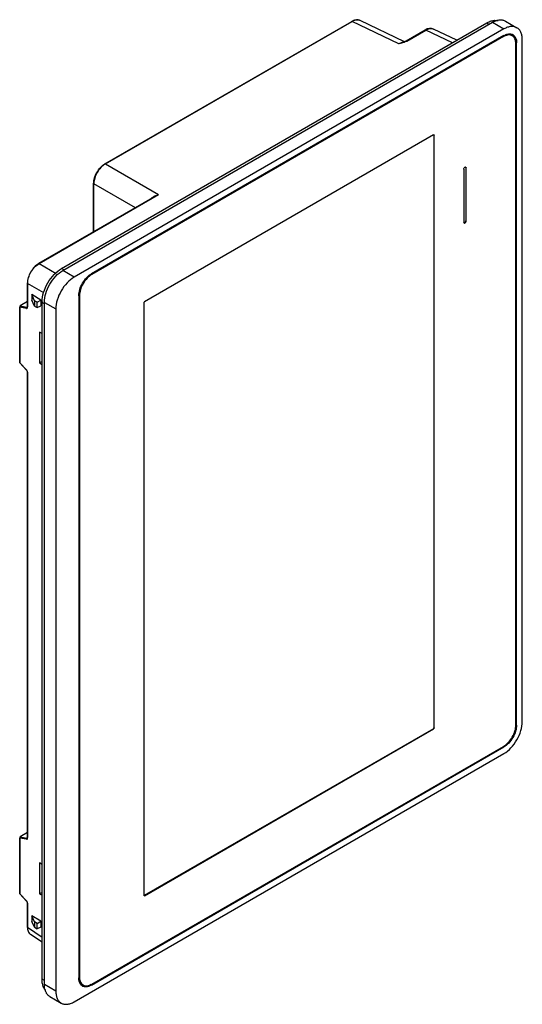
# Model space of a CAD drawing. Header units: millimetres. Extents: x 51 to 206, y 28 to 330.
import ezdxf

# ---------------------------------------------------------------- set-up
doc = ezdxf.new("R2010")
doc.units = ezdxf.units.MM
doc.header["$LTSCALE"] = 23.277432
doc.layers.get('0').update_dxf_attribs({"linetype": 'CONTINUOUS'})

msp = doc.modelspace()

# ---------------------------------------------------------------- linework, layer by layer
at = {"color": 7, "linetype": 'Continuous'}
for p, q in [((169.28, 323.63), (155.59, 330.21)), ((63.76, 253.88), (194.58, 329.4)), ((64.11, 253.27), (196.34, 329.61)), ((199.88, 327.57), (67.65, 251.22)), ((77.1, 286.05), (153.06, 329.91)), ((77.24, 286.04), (153.2, 329.9)), ((167.54, 323.01), (153.2, 329.9)), ((175.63, 327.24), (169.79, 323.86)), ((170.02, 323.85), (175.87, 327.22)), ((184.01, 323.3), (175.87, 327.22)), ((185.39, 324.1), (178.25, 327.53)), ((194.58, 329.4), (195.28, 328.99)), ((196.34, 329.61), (199.88, 327.57)), ((200.34, 330), (203.88, 327.96)), ((199.88, 325.52), (72.95, 252.24)), ((199.74, 325.2), (73.09, 252.08)), ((199.52, 325.32), (199.74, 325.2)), ((205.54, 114.46), (205.54, 324.3)), ((168.51, 323.37), (168.51, 323.37)), ((203.41, 323.48), (203.77, 323.28)), ((203.56, 113.48), (203.56, 322.99)), ((203.77, 113.44), (203.77, 323.28)), ((178.23, 294.95), (89.29, 243.6)), ((178.34, 294.89), (178.34, 112.63)), ((178.34, 294.89), (178.41, 294.85)), ((178.41, 112.59), (178.41, 294.85)), ((77.24, 286.04), (93.6, 276.6)), ((188.11, 285.06), (188.21, 284.83)), ((188.14, 284.87), (188.14, 268.5)), ((188.14, 284.87), (188.21, 284.83)), ((188.21, 268.46), (188.21, 284.83)), ((187.5, 284.42), (187.5, 268.05)), ((73.63, 265.15), (73.63, 280.04)), ((73.7, 265.2), (73.7, 279.93)), ((86.46, 272.56), (73.7, 279.93)), ((92.41, 276), (56.71, 255.39)), ((56.85, 255.38), (93.6, 276.6)), ((92.41, 276), (93.6, 276.6)), ((187.61, 267.82), (187.5, 268.05)), ((188.21, 268.46), (188.14, 268.5)), ((56.85, 255.38), (62.06, 252.37)), ((64.47, 253.47), (63.76, 253.88)), ((67.65, 251.22), (64.11, 253.27)), ((73.09, 252.08), (72.92, 252.18)), ((53.24, 249.38), (53.24, 242.11)), ((53.32, 241.99), (53.32, 249.26)), ((58.34, 246.36), (53.32, 249.26)), ((54.61, 245.86), (54.61, 244.09)), ((55.48, 243.93), (54.61, 245.86)), ((57.37, 244.12), (54.61, 245.86)), ((69.06, 245.51), (69.06, 35.67)), ((69.1, 245.57), (69.28, 245.47)), ((69.28, 245.47), (69.28, 35.95)), ((53.24, 243.71), (50.97, 242.4)), ((50.97, 242.4), (53.11, 241.99)), ((55.48, 242.29), (54.61, 244.09)), ((55.48, 243.93), (55.48, 242.29)), ((56.26, 243.48), (55.48, 243.93)), ((56.26, 243.48), (57.37, 244.12)), ((56.26, 241.84), (56.26, 243.48)), ((56.26, 241.84), (57.37, 242.36)), ((57.37, 244.12), (57.37, 242.36)), ((57.75, 35.26), (57.75, 243.47)), ((57.75, 243.47), (58.46, 243.06)), ((58.46, 33.63), (58.46, 243.47)), ((58.46, 243.47), (61.99, 241.43)), ((89.12, 243.3), (89.12, 61.04)), ((50.87, 242.22), (50.87, 224.82)), ((50.95, 224.82), (50.95, 241.99)), ((52.96, 241.6), (50.95, 241.99)), ((53.26, 242.08), (53.11, 241.99)), ((53.11, 241.99), (53.23, 242.01)), ((53.24, 242.11), (53.22, 242.01)), ((53.23, 242.01), (53.23, 242.01)), ((55.48, 242.29), (56.26, 241.84)), ((61.99, 241.43), (61.99, 31.58)), ((57.02, 234.32), (57.02, 224.83)), ((57.75, 233.87), (57.02, 234.32)), ((50.87, 224.82), (50.87, 224.81)), ((50.87, 224.81), (52.96, 222.58)), ((50.95, 224.82), (52.96, 222.66)), ((57.02, 224.83), (57.75, 224.37)), ((53.24, 221.94), (53.24, 78.81)), ((53.32, 78.69), (53.32, 221.83)), ((178.16, 112.32), (89.22, 60.97)), ((89.29, 60.93), (178.23, 112.28)), ((178.16, 112.32), (178.23, 112.28)), ((178.41, 112.59), (178.34, 112.63)), ((203.77, 113.44), (203.59, 113.54)), ((72.95, 33.42), (199.88, 106.7)), ((73.09, 33.75), (199.74, 106.86)), ((199.7, 106.8), (199.88, 106.7)), ((67.65, 28.32), (199.88, 104.66)), ((50.87, 78.92), (50.87, 61.52)), ((53.24, 80.41), (50.97, 79.1)), ((50.97, 79.1), (53.11, 78.69)), ((53.26, 78.78), (53.11, 78.69)), ((53.24, 78.81), (53.22, 78.71)), ((53.24, 78.81), (53.24, 78.81)), ((52.96, 78.3), (50.95, 78.69)), ((50.95, 61.51), (50.95, 78.69)), ((53.11, 78.69), (53.23, 78.71)), ((53.23, 78.71), (53.23, 78.71)), ((57.75, 70.57), (57.02, 71.02)), ((57.02, 71.02), (57.02, 61.53)), ((50.87, 61.52), (50.87, 61.51)), ((50.87, 61.51), (52.96, 59.28)), ((50.95, 61.51), (52.96, 59.36)), ((57.02, 61.53), (57.75, 61.07)), ((89.29, 60.93), (89.22, 60.97)), ((53.24, 58.64), (53.24, 51.38)), ((53.32, 51.26), (53.32, 58.53)), ((57.37, 53.06), (54.61, 54.8)), ((55.48, 52.87), (54.61, 54.8)), ((54.61, 54.8), (54.61, 53.03)), ((55.48, 51.23), (54.61, 53.03)), ((56.26, 52.42), (55.48, 52.87)), ((55.48, 52.87), (55.48, 51.23)), ((56.26, 52.42), (57.37, 53.06)), ((56.26, 50.78), (56.26, 52.42)), ((57.37, 53.06), (57.37, 51.3)), ((53.32, 51.26), (57.75, 48.23)), ((57.75, 46.65), (54.24, 49.04)), ((55.48, 51.23), (56.26, 50.78)), ((57.37, 51.3), (56.26, 50.78)), ((58.46, 34.85), (57.75, 35.26)), ((61.99, 31.58), (58.46, 33.63)), ((69.28, 35.95), (69.06, 36.08)), ((72.95, 33.42), (72.6, 33.63)), ((60.11, 29.96), (63.65, 27.92))]:
    msp.add_line(p, q, dxfattribs=at)
for points in [[(169.79, 323.86), (169.35, 323.66), (168.87, 323.48), (168.51, 323.37)], [(52.96, 222.58), (53.12, 222.36), (53.24, 221.94)], [(52.96, 59.28), (53.12, 59.06), (53.24, 58.64)]]:
    msp.add_lwpolyline(points, dxfattribs=at)
for centre, radius, start, end in [((202.16, 321), 4.85, 117.1051, 120.0183), ((201.31, 324.35), 1.91, 45.2908, 53.5332), ((201.72, 324.22), 1.83, 57.3921, 62.6092), ((170.75, 315.71), 7.97, 106.3348, 113.7472), ((168.3, 326.85), 3.46, 296.5863, 299.8665), ((79.62, 281.9), 4.78, 119.9195, 120.9552), ((78.49, 279.93), 4.79, 179.0447, 180.0804), ((59.21, 251.27), 4.74, 119.871, 120.9171), ((58.05, 249.27), 4.73, 179.0816, 180.1289), ((65.8, 243.47), 8.05, 179.1167, 179.9977), ((51.98, 221.76), 1.34, 39.6325, 42.56), ((51.91, 221.71), 1.42, 29.6586, 39.6354), ((51.98, 58.46), 1.34, 39.6325, 42.56), ((51.91, 58.41), 1.42, 29.6586, 39.6354), ((74.12, 35.95), 4.85, 179.9816, 182.8947), ((71.12, 34.73), 1.83, 237.3919, 242.6092), ((70.81, 35.04), 1.94, 252.1528, 254.6812)]:
    msp.add_arc(centre, radius, start, end, dxfattribs=at)
for points, knots in [([(153.06, 329.91), (153.28, 330.04), (153.7, 330.24), (154.36, 330.41), (155.01, 330.42), (155.4, 330.3), (155.58, 330.21)], [0, 0, 0, 0, 0.278704, 0.535286, 0.773103, 1, 1, 1, 1]), ([(155.59, 330.21), (155.42, 330.29), (155.05, 330.4), (154.46, 330.39), (153.82, 330.22), (153.41, 330.02), (153.2, 329.9)], [0, 0, 0, 0, 0.217967, 0.452299, 0.711927, 1, 1, 1, 1]), ([(196.33, 330.11), (196.49, 330.15), (197.06, 330.25), (197.66, 330.23), (198.08, 330.12)], [0, 0, 0, 0, 0.266894, 1, 1, 1, 1]), ([(196.34, 329.61), (196.54, 329.72), (197.3, 330.11), (198.14, 330.36), (198.76, 330.38)], [0, 0, 0, 0, 0.274337, 1, 1, 1, 1]), ([(198.76, 330.38), (198.79, 330.38), (198.93, 330.38), (199.07, 330.37), (199.17, 330.36)], [0, 0, 0, 0, 0.253886, 1, 1, 1, 1]), ([(199.17, 330.36), (199.28, 330.35), (199.69, 330.3), (200.08, 330.15), (200.34, 330)], [0, 0, 0, 0, 0.257684, 1, 1, 1, 1]), ([(153.11, 329.93), (153.11, 329.93), (153.15, 329.93), (153.18, 329.92), (153.2, 329.9)], [0, 0, 0, 0, 0.227484, 1, 1, 1, 1]), ([(178.24, 327.53), (178.05, 327.62), (177.63, 327.75), (176.96, 327.74), (176.28, 327.57), (175.85, 327.36), (175.63, 327.24)], [0, 0, 0, 0, 0.23189, 0.471721, 0.72659, 1, 1, 1, 1]), ([(175.7, 327.26), (175.72, 327.26), (175.77, 327.26), (175.83, 327.24), (175.87, 327.22)], [0, 0, 0, 0, 0.227655, 1, 1, 1, 1]), ([(175.87, 327.22), (176.07, 327.34), (176.48, 327.54), (177.11, 327.71), (177.71, 327.72), (178.08, 327.61), (178.24, 327.53)], [0, 0, 0, 0, 0.287993, 0.547599, 0.781929, 1, 1, 1, 1]), ([(194.58, 329.4), (194.72, 329.49), (195.28, 329.79), (195.88, 330.01), (196.33, 330.11)], [0, 0, 0, 0, 0.265421, 1, 1, 1, 1]), ([(203.88, 327.96), (203.61, 328.11), (203.01, 328.33), (202, 328.36), (200.93, 328.1), (200.23, 327.77), (199.88, 327.57)], [0, 0, 0, 0, 0.217784, 0.450911, 0.710297, 1, 1, 1, 1]), ([(205.54, 324.3), (205.54, 324.7), (205.47, 325.48), (205.16, 326.53), (204.64, 327.39), (204.14, 327.81), (203.88, 327.96)], [0, 0, 0, 0, 0.289704, 0.549091, 0.782217, 1, 1, 1, 1]), ([(199.88, 325.52), (200.26, 325.74), (201, 326.06), (201.83, 326.08), (202.19, 325.98)], [0, 0, 0, 0, 0.544158, 1, 1, 1, 1]), ([(202.44, 325.47), (202.27, 325.56), (201.9, 325.7), (201.28, 325.74), (200.61, 325.61), (200.17, 325.43), (199.95, 325.32)], [0, 0, 0, 0, 0.220917, 0.455374, 0.713459, 1, 1, 1, 1]), ([(201.31, 325.91), (201.38, 325.9), (201.65, 325.87), (201.91, 325.77), (202.08, 325.67)], [0, 0, 0, 0, 0.257375, 1, 1, 1, 1]), ([(203.56, 322.99), (203.56, 323.27), (203.51, 323.79), (203.3, 324.5), (202.95, 325.08), (202.62, 325.36), (202.44, 325.47)], [0, 0, 0, 0, 0.289704, 0.549091, 0.782217, 1, 1, 1, 1]), ([(202.89, 325.43), (202.87, 325.45), (202.8, 325.55), (202.72, 325.65), (202.66, 325.71)], [0, 0, 0, 0, 0.254084, 1, 1, 1, 1]), ([(202.7, 325.75), (202.75, 325.72), (202.96, 325.57), (203.13, 325.38), (203.25, 325.23)], [0, 0, 0, 0, 0.245443, 1, 1, 1, 1]), ([(203.12, 325.02), (203.11, 325.05), (203.04, 325.2), (202.96, 325.33), (202.89, 325.43)], [0, 0, 0, 0, 0.256747, 1, 1, 1, 1]), ([(203.25, 325.23), (203.33, 325.1), (203.67, 324.51), (203.77, 323.8), (203.77, 323.28)], [0, 0, 0, 0, 0.224473, 1, 1, 1, 1]), ([(167.54, 323.01), (167.63, 323.06), (167.95, 323.24), (168.31, 323.37), (168.57, 323.43)], [0, 0, 0, 0, 0.265772, 1, 1, 1, 1]), ([(168.54, 323.28), (168.46, 323.25), (168.13, 323.16), (167.79, 323.07), (167.54, 323.01)], [0, 0, 0, 0, 0.248436, 1, 1, 1, 1]), ([(169.26, 323.51), (169.2, 323.48), (168.96, 323.4), (168.72, 323.33), (168.54, 323.28)], [0, 0, 0, 0, 0.246499, 1, 1, 1, 1]), ([(168.57, 323.43), (168.64, 323.44), (168.88, 323.49), (169.13, 323.5), (169.31, 323.48)], [0, 0, 0, 0, 0.262266, 1, 1, 1, 1]), ([(169.85, 323.75), (169.8, 323.73), (169.61, 323.64), (169.41, 323.56), (169.26, 323.51)], [0, 0, 0, 0, 0.243349, 1, 1, 1, 1]), ([(169.79, 323.86), (169.82, 323.88), (169.9, 323.9), (169.98, 323.87), (170.02, 323.85)], [0, 0, 0, 0, 0.434358, 1, 1, 1, 1]), ([(178.23, 294.95), (178.25, 294.96), (178.28, 294.98), (178.33, 294.98), (178.36, 294.96)], [0, 0, 0, 0, 0.29391, 1, 1, 1, 1]), ([(178.34, 294.89), (178.34, 294.9), (178.34, 294.93), (178.33, 294.96), (178.32, 294.98)], [0, 0, 0, 0, 0.277041, 1, 1, 1, 1]), ([(178.36, 294.96), (178.37, 294.96), (178.4, 294.93), (178.41, 294.88), (178.41, 294.85)], [0, 0, 0, 0, 0.220853, 1, 1, 1, 1]), ([(73.63, 280.04), (73.63, 280.62), (73.84, 281.82), (74.58, 283.5), (75.67, 284.99), (76.6, 285.77), (77.1, 286.05)], [0, 0, 0, 0, 0.238402, 0.500003, 0.761602, 1, 1, 1, 1]), ([(77.16, 286), (76.68, 285.71), (75.75, 284.92), (74.68, 283.44), (73.94, 281.77), (73.71, 280.58), (73.71, 280.01)], [0, 0, 0, 0, 0.237991, 0.499998, 0.762007, 1, 1, 1, 1]), ([(77.24, 286.04), (77.22, 286.05), (77.18, 286.07), (77.13, 286.07), (77.1, 286.05)], [0, 0, 0, 0, 0.290977, 1, 1, 1, 1]), ([(187.5, 284.42), (187.5, 284.51), (187.55, 284.7), (187.68, 284.89), (187.82, 285.01), (187.94, 285.08), (188.06, 285.09), (188.11, 285.06)], [0, 0, 0, 0, 0.271207, 0.563822, 0.698602, 0.816741, 1, 1, 1, 1]), ([(188.14, 284.87), (188.14, 284.89), (188.14, 284.96), (188.11, 285.03), (188.08, 285.06)], [0, 0, 0, 0, 0.281595, 1, 1, 1, 1]), ([(73.63, 280.04), (73.63, 280.03), (73.63, 279.98), (73.67, 279.95), (73.7, 279.93)], [0, 0, 0, 0, 0.223141, 1, 1, 1, 1]), ([(92.66, 276.28), (92.74, 276.31), (93.04, 276.44), (93.36, 276.54), (93.6, 276.6)], [0, 0, 0, 0, 0.252076, 1, 1, 1, 1]), ([(187.61, 267.84), (187.67, 267.83), (187.81, 267.88), (187.98, 268.04), (188.1, 268.26), (188.14, 268.42), (188.14, 268.5)], [0, 0, 0, 0, 0.199999, 0.458319, 0.741435, 1, 1, 1, 1]), ([(188.21, 268.46), (188.21, 268.37), (188.16, 268.18), (188.04, 267.99), (187.9, 267.87), (187.77, 267.8), (187.66, 267.79), (187.61, 267.82)], [0, 0, 0, 0, 0.271207, 0.563822, 0.698602, 0.816741, 1, 1, 1, 1]), ([(56.71, 255.39), (56.21, 255.1), (55.28, 254.32), (54.19, 252.83), (53.45, 251.15), (53.24, 249.95), (53.24, 249.38)], [0, 0, 0, 0, 0.2384, 0.5, 0.7616, 1, 1, 1, 1]), ([(53.32, 249.35), (53.33, 249.91), (53.55, 251.1), (54.29, 252.78), (55.37, 254.26), (56.29, 255.04), (56.78, 255.33)], [0, 0, 0, 0, 0.237993, 0.500001, 0.762008, 1, 1, 1, 1]), ([(56.85, 255.38), (56.84, 255.38), (56.79, 255.4), (56.74, 255.41), (56.71, 255.39)], [0, 0, 0, 0, 0.290976, 1, 1, 1, 1]), ([(57.75, 243.59), (57.77, 244.57), (58.15, 246.63), (59.45, 249.51), (61.32, 252.05), (62.92, 253.39), (63.76, 253.88)], [0, 0, 0, 0, 0.238356, 0.501127, 0.763291, 1, 1, 1, 1]), ([(58.46, 243.47), (58.46, 244.39), (58.81, 246.35), (60.02, 249.1), (61.79, 251.52), (63.31, 252.8), (64.11, 253.27)], [0, 0, 0, 0, 0.237242, 0.500002, 0.762761, 1, 1, 1, 1]), ([(69.06, 245.51), (69.06, 246.15), (69.3, 247.49), (70.14, 249.38), (71.36, 251.05), (72.4, 251.93), (72.95, 252.24)], [0, 0, 0, 0, 0.237242, 0.500002, 0.762761, 1, 1, 1, 1]), ([(73.09, 252.08), (72.55, 251.77), (71.53, 250.9), (70.33, 249.27), (69.51, 247.41), (69.28, 246.09), (69.28, 245.47)], [0, 0, 0, 0, 0.237239, 0.499998, 0.762758, 1, 1, 1, 1]), ([(53.24, 249.38), (53.24, 249.37), (53.25, 249.32), (53.29, 249.28), (53.32, 249.26)], [0, 0, 0, 0, 0.223141, 1, 1, 1, 1]), ([(67.65, 251.22), (66.85, 250.76), (65.33, 249.48), (63.55, 247.06), (62.34, 244.31), (61.99, 242.35), (61.99, 241.43)], [0, 0, 0, 0, 0.237239, 0.499998, 0.762758, 1, 1, 1, 1]), ([(50.96, 242.4), (50.94, 242.39), (50.89, 242.33), (50.87, 242.26), (50.87, 242.22)], [0, 0, 0, 0, 0.487017, 1, 1, 1, 1]), ([(89.12, 243.3), (89.12, 243.36), (89.16, 243.48), (89.24, 243.57), (89.29, 243.6)], [0, 0, 0, 0, 0.49955, 1, 1, 1, 1]), ([(52.96, 241.76), (52.96, 241.75), (52.95, 241.7), (52.95, 241.64), (52.96, 241.6)], [0, 0, 0, 0, 0.265744, 1, 1, 1, 1]), ([(52.96, 241.6), (53.01, 241.6), (53.11, 241.6), (53.23, 241.68), (53.31, 241.82), (53.32, 241.93), (53.32, 241.99)], [0, 0, 0, 0, 0.235529, 0.455417, 0.702386, 1, 1, 1, 1]), ([(53.11, 241.99), (53.1, 241.99), (53.06, 241.96), (53.03, 241.93), (53.01, 241.9)], [0, 0, 0, 0, 0.22553, 1, 1, 1, 1]), ([(50.87, 224.81), (50.88, 224.81), (50.91, 224.81), (50.93, 224.81), (50.95, 224.82)], [0, 0, 0, 0, 0.334385, 1, 1, 1, 1]), ([(52.96, 222.66), (52.96, 222.66), (52.95, 222.63), (52.95, 222.59), (52.96, 222.58)], [0, 0, 0, 0, 0.305159, 1, 1, 1, 1]), ([(53.27, 222.11), (53.27, 222.14), (53.23, 222.24), (53.19, 222.34), (53.15, 222.41)], [0, 0, 0, 0, 0.245076, 1, 1, 1, 1]), ([(53.24, 221.94), (53.24, 221.93), (53.25, 221.88), (53.29, 221.85), (53.32, 221.83)], [0, 0, 0, 0, 0.230859, 1, 1, 1, 1]), ([(53.32, 221.83), (53.32, 221.85), (53.31, 221.95), (53.29, 222.04), (53.27, 222.11)], [0, 0, 0, 0, 0.235094, 1, 1, 1, 1]), ([(178.16, 112.32), (178.22, 112.35), (178.3, 112.45), (178.34, 112.57), (178.34, 112.63)], [0, 0, 0, 0, 0.499996, 1, 1, 1, 1]), ([(178.41, 112.59), (178.41, 112.53), (178.37, 112.41), (178.29, 112.31), (178.23, 112.28)], [0, 0, 0, 0, 0.49955, 1, 1, 1, 1]), ([(199.74, 106.86), (200.28, 107.18), (201.31, 108.04), (202.5, 109.68), (203.32, 111.53), (203.56, 112.85), (203.56, 113.48)], [0, 0, 0, 0, 0.237239, 0.499998, 0.762758, 1, 1, 1, 1]), ([(199.88, 104.66), (200.68, 105.12), (202.2, 106.4), (203.98, 108.83), (205.19, 111.58), (205.54, 113.53), (205.54, 114.46)], [0, 0, 0, 0, 0.237239, 0.499998, 0.762758, 1, 1, 1, 1]), ([(203.77, 113.44), (203.77, 112.8), (203.53, 111.46), (202.7, 109.57), (201.48, 107.9), (200.43, 107.02), (199.88, 106.7)], [0, 0, 0, 0, 0.237242, 0.500002, 0.762761, 1, 1, 1, 1]), ([(50.96, 79.1), (50.94, 79.09), (50.89, 79.03), (50.87, 78.96), (50.87, 78.92)], [0, 0, 0, 0, 0.487017, 1, 1, 1, 1]), ([(52.96, 78.46), (52.96, 78.45), (52.95, 78.39), (52.95, 78.34), (52.96, 78.3)], [0, 0, 0, 0, 0.265744, 1, 1, 1, 1]), ([(52.96, 78.3), (53.01, 78.3), (53.11, 78.29), (53.23, 78.38), (53.31, 78.52), (53.32, 78.63), (53.32, 78.69)], [0, 0, 0, 0, 0.235529, 0.455417, 0.702386, 1, 1, 1, 1]), ([(53.11, 78.69), (53.1, 78.69), (53.06, 78.66), (53.03, 78.63), (53.01, 78.6)], [0, 0, 0, 0, 0.22553, 1, 1, 1, 1]), ([(50.87, 61.51), (50.88, 61.51), (50.91, 61.51), (50.93, 61.51), (50.95, 61.51)], [0, 0, 0, 0, 0.334385, 1, 1, 1, 1]), ([(89.17, 60.92), (89.16, 60.93), (89.13, 60.95), (89.12, 61), (89.12, 61.04)], [0, 0, 0, 0, 0.220656, 1, 1, 1, 1]), ([(89.29, 60.93), (89.28, 60.93), (89.25, 60.91), (89.2, 60.91), (89.17, 60.92)], [0, 0, 0, 0, 0.294077, 1, 1, 1, 1]), ([(52.96, 59.36), (52.96, 59.36), (52.95, 59.33), (52.95, 59.29), (52.96, 59.28)], [0, 0, 0, 0, 0.305159, 1, 1, 1, 1]), ([(53.27, 58.81), (53.27, 58.84), (53.23, 58.94), (53.19, 59.04), (53.15, 59.11)], [0, 0, 0, 0, 0.245076, 1, 1, 1, 1]), ([(53.24, 58.64), (53.24, 58.63), (53.25, 58.58), (53.29, 58.55), (53.32, 58.53)], [0, 0, 0, 0, 0.230859, 1, 1, 1, 1]), ([(53.32, 58.53), (53.32, 58.55), (53.31, 58.65), (53.29, 58.74), (53.27, 58.81)], [0, 0, 0, 0, 0.235094, 1, 1, 1, 1]), ([(53.24, 51.38), (53.24, 51.13), (53.27, 50.66), (53.46, 50), (53.77, 49.45), (54.07, 49.16), (54.24, 49.05)], [0, 0, 0, 0, 0.278684, 0.535271, 0.773102, 1, 1, 1, 1]), ([(53.32, 51.26), (53.31, 51.27), (53.28, 51.28), (53.26, 51.31), (53.25, 51.33)], [0, 0, 0, 0, 0.274885, 1, 1, 1, 1]), ([(54.24, 49.04), (54.09, 49.15), (53.81, 49.41), (53.52, 49.93), (53.35, 50.57), (53.32, 51.02), (53.32, 51.26)], [0, 0, 0, 0, 0.21798, 0.45232, 0.711976, 1, 1, 1, 1]), ([(58.01, 33.38), (57.97, 33.52), (57.81, 34.14), (57.75, 34.77), (57.75, 35.26)], [0, 0, 0, 0, 0.235051, 1, 1, 1, 1]), ([(58.88, 31.86), (58.78, 31.96), (58.4, 32.41), (58.15, 32.95), (58.01, 33.38)], [0, 0, 0, 0, 0.236623, 1, 1, 1, 1]), ([(59, 31.15), (58.91, 31.32), (58.57, 32.1), (58.46, 32.97), (58.46, 33.63)], [0, 0, 0, 0, 0.227835, 1, 1, 1, 1]), ([(69.82, 33.44), (69.56, 33.7), (69.16, 34.42), (69.06, 35.23), (69.06, 35.67)], [0, 0, 0, 0, 0.45584, 1, 1, 1, 1]), ([(69.28, 35.71), (69.3, 35.46), (69.36, 34.99), (69.58, 34.35), (69.92, 33.83), (70.23, 33.58), (70.39, 33.48)], [0, 0, 0, 0, 0.286542, 0.544628, 0.779085, 1, 1, 1, 1]), ([(70.04, 33.69), (69.98, 33.72), (69.76, 33.87), (69.57, 34.07), (69.45, 34.23)], [0, 0, 0, 0, 0.24586, 1, 1, 1, 1]), ([(70.39, 33.48), (70.57, 33.38), (70.98, 33.23), (71.66, 33.21), (72.39, 33.39), (72.86, 33.61), (73.09, 33.75)], [0, 0, 0, 0, 0.217784, 0.450911, 0.710297, 1, 1, 1, 1]), ([(72.95, 33.42), (72.79, 33.33), (72.19, 33.02), (71.49, 32.86), (71.01, 32.9)], [0, 0, 0, 0, 0.279628, 1, 1, 1, 1]), ([(59.22, 30.8), (59.2, 30.82), (59.12, 30.94), (59.05, 31.06), (59, 31.15)], [0, 0, 0, 0, 0.246359, 1, 1, 1, 1]), ([(60.11, 29.96), (60.03, 30.01), (59.68, 30.24), (59.4, 30.54), (59.22, 30.8)], [0, 0, 0, 0, 0.245683, 1, 1, 1, 1]), ([(61.99, 31.58), (61.99, 31.18), (62.05, 30.41), (62.37, 29.35), (62.89, 28.49), (63.39, 28.07), (63.65, 27.92)], [0, 0, 0, 0, 0.289704, 0.549091, 0.782217, 1, 1, 1, 1]), ([(71.01, 32.9), (70.94, 32.91), (70.69, 32.94), (70.44, 33.02), (70.28, 33.11)], [0, 0, 0, 0, 0.25724, 1, 1, 1, 1]), ([(70.29, 33.17), (70.38, 33.15), (70.5, 33.12), (70.62, 33.11), (70.65, 33.11)], [0, 0, 0, 0, 0.745918, 1, 1, 1, 1]), ([(70.65, 33.11), (70.69, 33.1), (70.85, 33.09), (71.01, 33.1), (71.13, 33.11)], [0, 0, 0, 0, 0.243859, 1, 1, 1, 1]), ([(63.65, 27.92), (63.91, 27.77), (64.52, 27.55), (65.53, 27.52), (66.6, 27.78), (67.3, 28.12), (67.65, 28.32)], [0, 0, 0, 0, 0.217784, 0.450911, 0.710297, 1, 1, 1, 1])]:
    msp.add_open_spline(points, degree=3, knots=knots, dxfattribs=at)
for points in [[(153.06, 329.91), (153.08, 329.92), (153.09, 329.93), (153.11, 329.93)], [(175.63, 327.24), (175.65, 327.25), (175.68, 327.26), (175.7, 327.26)], [(202.19, 325.98), (202.31, 325.95), (202.44, 325.9), (202.56, 325.84)], [(91.47, 275.48), (91.6, 275.62), (91.74, 275.74), (91.89, 275.85)], [(91.89, 275.85), (92.13, 276.02), (92.39, 276.16), (92.66, 276.28)], [(50.87, 242.22), (50.87, 242.2), (50.87, 242.18), (50.88, 242.15)], [(50.88, 242.15), (50.89, 242.09), (50.92, 242.04), (50.95, 241.99)], [(53.01, 241.9), (52.98, 241.86), (52.97, 241.81), (52.96, 241.76)], [(53.25, 242.07), (53.24, 242.08), (53.24, 242.1), (53.24, 242.11)], [(53.32, 241.99), (53.29, 242.01), (53.26, 242.04), (53.25, 242.07)], [(57.75, 225.22), (57.51, 225.09), (57.27, 224.96), (57.02, 224.83)], [(50.87, 78.92), (50.87, 78.9), (50.87, 78.87), (50.88, 78.85)], [(50.88, 78.85), (50.89, 78.79), (50.92, 78.74), (50.95, 78.69)], [(53.25, 78.77), (53.24, 78.78), (53.24, 78.8), (53.24, 78.81)], [(53.32, 78.69), (53.29, 78.71), (53.26, 78.74), (53.25, 78.77)], [(53.01, 78.6), (52.98, 78.56), (52.97, 78.51), (52.96, 78.46)], [(57.75, 61.92), (57.51, 61.79), (57.27, 61.66), (57.02, 61.53)], [(89.16, 60.95), (89.18, 60.95), (89.2, 60.96), (89.22, 60.97)], [(53.25, 51.33), (53.24, 51.35), (53.24, 51.36), (53.24, 51.38)], [(70.13, 33.19), (70.02, 33.26), (69.92, 33.35), (69.82, 33.44)]]:
    msp.add_open_spline(points, degree=3, dxfattribs=at)

doc.saveas('drawing.dxf')
